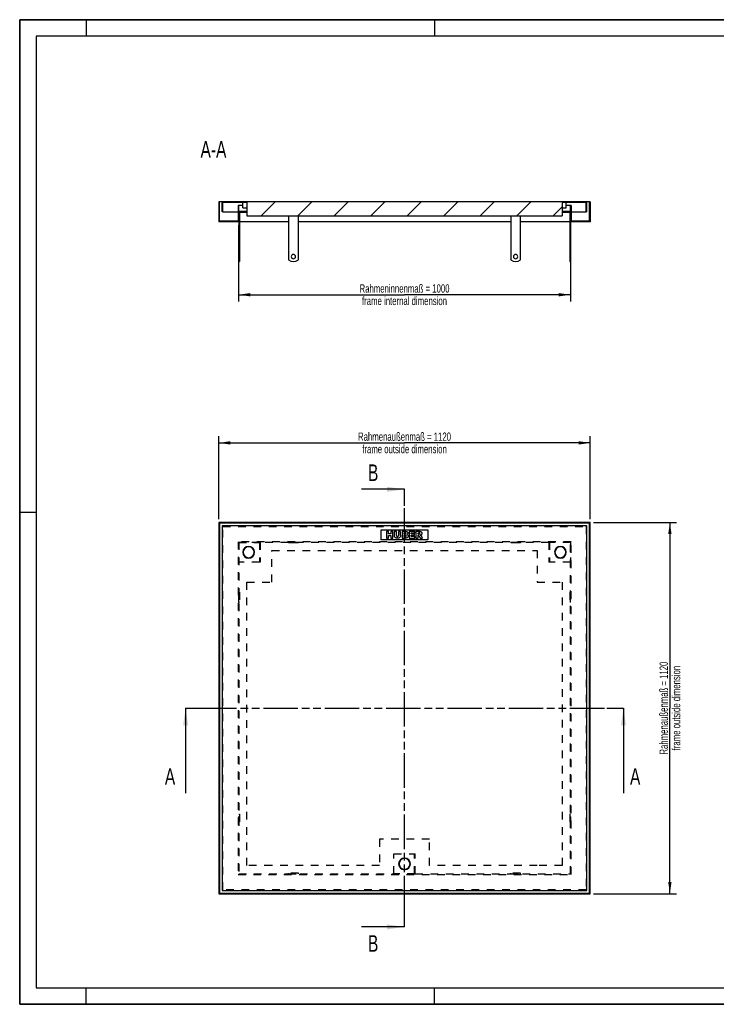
# Model space of a CAD drawing. Header units: millimetres. Extents: x 0 to 4200, y 0 to 2970.
# Tile 1 of 2: x 0 to 2100, y 0 to 2970. Entities that reach past the tile are written whole.
import ezdxf

# ---------------------------------------------------------------- set-up
doc = ezdxf.new("R2010")
doc.units = ezdxf.units.MM
doc.header["$LTSCALE"] = 231
doc.linetypes.add('HIDDEN', pattern=[0.2, 0.1, -0.1])
doc.linetypes.add('PHANTOM', pattern=[0.8, 0.45, -0.05, 0.1, -0.05, 0.1, -0.05])
doc.layers.get('0').update_dxf_attribs({"linetype": 'CONTINUOUS'})
for name, color, linetype in [('_2D-BEM', 7, 'CONTINUOUS'), ('_ACHSEN', 7, 'CONTINUOUS'), ('_KURVEN', 7, 'CONTINUOUS'), ('_ZEICHNUNGSELEM', 7, 'CONTINUOUS'), ('DEFAULT_2', 8, 'HIDDEN'), ('HATCHING_BL0', 7, 'CONTINUOUS'), ('HATCHING_BL1', 7, 'CONTINUOUS')]:
    doc.layers.add(name, color=color, linetype=linetype)
doc.styles.get("Standard").update_dxf_attribs({"font": 'txt', "width": 0.7})
doc.dimstyles.new('DIMSTYLE_1', dxfattribs={"dimtxt": 25, "dimasz": 35, "dimexe": 2, "dimexo": 1, "dimtad": 1, "dimdec": 1, "dimtxsty": 'Standard', "dimblk": '_FILLED', "dimblk1": '_FILLED', "dimblk2": '_FILLED', "dimcen": 0.09, "dimazin": 2, "dimtp": 0.8, "dimtm": 0.8, "dimtfac": 1, "dimtdec": 1, "dimtofl": 0, "dimtmove": 0, "dimatfit": 3, "dimldrblk": '_FILLED', "dimfxl": 1, "dimtolj": 1, "dimarcsym": 0})
doc.dimstyles.new('DIMSTYLE_2', dxfattribs={"dimtxt": 25, "dimasz": 35, "dimexe": 2, "dimexo": 1, "dimtad": 1, "dimdec": 1, "dimtxsty": 'Standard', "dimblk": '_FILLED', "dimblk1": '_FILLED', "dimblk2": '_FILLED', "dimcen": 0.09, "dimazin": 2, "dimtp": 1.2, "dimtm": 1.2, "dimtfac": 1, "dimtdec": 1, "dimtofl": 0, "dimtmove": 0, "dimatfit": 3, "dimldrblk": '_FILLED', "dimfxl": 1, "dimtolj": 1, "dimarcsym": 0})
doc.dimstyles.get("Standard").update_dxf_attribs({"dimtxt": 25, "dimasz": 35, "dimexe": 2, "dimexo": 1, "dimtad": 1, "dimtxsty": 'Standard', "dimblk": '_FILLED', "dimblk1": '_FILLED', "dimblk2": '_FILLED', "dimcen": 0.09, "dimazin": 2, "dimtol": 1, "dimtp": 0.01, "dimtm": 0.01, "dimtfac": 1, "dimtofl": 0, "dimtmove": 0, "dimatfit": 3, "dimldrblk": '_FILLED', "dimfxl": 1, "dimtolj": 1, "dimarcsym": 0})

# ---------------------------------------------------------------- blocks, each defined once
blk = doc.blocks.new('_FILLED')
at = {"color": 0, "linetype": 'ByBlock'}
blk.add_solid([(0, 0), (-1, 0.143), (-1, -0.143)], dxfattribs=at)
blk = doc.blocks.new('*D2')
at = {"layer": '_2D-BEM', "color": 2, "linetype": 'Continuous', "transparency": 16777216}
for p, q in [((660.1, 2350.4), (660.1, 2120.4)), ((1660.1, 2350.4), (1660.1, 2120.4)), ((660.1, 2140.4), (1160.1, 2140.4)), ((1660.1, 2140.4), (1160.1, 2140.4))]:
    blk.add_line(p, q, dxfattribs=at)
at = {"layer": '_2D-BEM', "color": 2, "linetype": 'Continuous', "transparency": 16777216, "xscale": 35, "yscale": 35, "zscale": 35, "rotation": 180}
blk.add_blockref('_FILLED', (660.1, 2140.4), dxfattribs=at)
at = {"layer": '_2D-BEM', "color": 2, "linetype": 'Continuous', "transparency": 16777216, "xscale": 35, "yscale": 35, "zscale": 35}
blk.add_blockref('_FILLED', (1660.1, 2140.4), dxfattribs=at)
at = {"layer": '_2D-BEM', "color": 2, "linetype": 'Continuous', "transparency": 16777216, "insert": (1160.1, 2171.7), "char_height": 25, "width": 618.75, "attachment_point": 2, "line_spacing_factor": 0.9}
blk.add_mtext('Rahmeninnenmaß = 1000\\Pframe internal dimension', dxfattribs=at)
blk = doc.blocks.new('*D3')
at = {"layer": '_2D-BEM', "color": 2, "linetype": 'Continuous', "transparency": 16777216}
for p, q in [((600.1, 1463.5), (600.1, 1713.5)), ((600.1, 1693.5), (1160.1, 1693.5)), ((1720.1, 1693.5), (1160.1, 1693.5)), ((1720.1, 1463.5), (1720.1, 1713.5))]:
    blk.add_line(p, q, dxfattribs=at)
at = {"layer": '_2D-BEM', "color": 2, "linetype": 'Continuous', "transparency": 16777216, "xscale": 35, "yscale": 35, "zscale": 35, "rotation": 180}
blk.add_blockref('_FILLED', (600.1, 1693.5), dxfattribs=at)
at = {"layer": '_2D-BEM', "color": 2, "linetype": 'Continuous', "transparency": 16777216, "xscale": 35, "yscale": 35, "zscale": 35}
blk.add_blockref('_FILLED', (1720.1, 1693.5), dxfattribs=at)
at = {"layer": '_2D-BEM', "color": 2, "linetype": 'Continuous', "transparency": 16777216, "insert": (1160.1, 1724.8), "char_height": 25, "width": 602.679, "attachment_point": 2, "line_spacing_factor": 0.9}
blk.add_mtext('Rahmenaußenmaß = 1120\\Pframe outside dimension', dxfattribs=at)
blk = doc.blocks.new('*D4')
at = {"layer": '_2D-BEM', "color": 2, "linetype": 'Continuous', "transparency": 16777216}
for p, q in [((1730.1, 1453.5), (1980.1, 1453.5)), ((1960.1, 1453.5), (1960.1, 893.5)), ((1960.1, 333.5), (1960.1, 893.5)), ((1730.1, 333.5), (1980.1, 333.5))]:
    blk.add_line(p, q, dxfattribs=at)
at = {"layer": '_2D-BEM', "color": 2, "linetype": 'Continuous', "transparency": 16777216, "xscale": 35, "yscale": 35, "zscale": 35}
for p, rotation in [((1960.1, 1453.5), 90), ((1960.1, 333.5), 270)]:
    blk.add_blockref('_FILLED', p, dxfattribs=dict(at, rotation=rotation))
at = {"layer": '_2D-BEM', "color": 2, "linetype": 'Continuous', "transparency": 16777216, "insert": (1928.9, 893.5), "char_height": 25, "width": 602.679, "attachment_point": 2, "rotation": 90, "line_spacing_factor": 0.9}
blk.add_mtext('Rahmenaußenmaß = 1120\\Pframe outside dimension', dxfattribs=at)
blk = doc.blocks.new('XSEC_FILLED')
at = {"color": 0, "linetype": 'ByBlock'}
blk.add_solid([(0, 0), (-1, 0.143), (-1, -0.143)], dxfattribs=at)
blk = doc.blocks.new('HATCHING_BL0', base_point=(1160.1, 765.2))
at = {"layer": 'HATCHING_BL0', "color": 7, "linetype": 'PHANTOM'}
for p, q in [((500.1, 893.5), (550.1, 893.5)), ((550.1, 893.5), (1770.1, 893.5)), ((1770.1, 893.5), (1820.1, 893.5))]:
    blk.add_line(p, q, dxfattribs=at)
at = {"layer": 'HATCHING_BL0', "color": 7, "linetype": 'Continuous', "char_height": 50, "width": 64.286, "attachment_point": 1, "line_spacing_factor": 0.9}
for insert in [(437.6, 712), (1839.8, 712)]:
    blk.add_mtext('A', dxfattribs=dict(at, insert=insert))
at = {"layer": 'HATCHING_BL0', "color": 7, "linetype": 'Continuous'}
for points in [[(500.1, 893.5), (500.1, 637)], [(1820.1, 893.5), (1820.1, 637)]]:
    blk.add_leader(points, dimstyle='Standard', override={"dimasz": 52.5, "dimtad": 0, "dimldrblk": 'XSEC_FILLED'}, dxfattribs=at)
blk = doc.blocks.new('HATCHING_BL1', base_point=(1095.3, 893.5))
at = {"layer": 'HATCHING_BL1', "color": 7, "linetype": 'PHANTOM'}
for p, q in [((1160.1, 1503.5), (1160.1, 1553.5)), ((1160.1, 283.5), (1160.1, 1503.5)), ((1160.1, 233.5), (1160.1, 283.5))]:
    blk.add_line(p, q, dxfattribs=at)
at = {"layer": 'HATCHING_BL1', "color": 7, "linetype": 'Continuous', "char_height": 50, "width": 58.929, "attachment_point": 1, "line_spacing_factor": 0.9}
for insert in [(1050, 1628.5), (1050, 208.5)]:
    blk.add_mtext('B', dxfattribs=dict(at, insert=insert))
at = {"layer": 'HATCHING_BL1', "color": 7, "linetype": 'Continuous'}
for points in [[(1160.1, 1553.5), (1030.4, 1553.5)], [(1160.1, 233.5), (1030.4, 233.5)]]:
    blk.add_leader(points, dimstyle='Standard', override={"dimasz": 52.5, "dimtad": 0, "dimldrblk": 'XSEC_FILLED'}, dxfattribs=at)

msp = doc.modelspace()

# ---------------------------------------------------------------- hatches: boundary and pattern name
at = {"linetype": 'Continuous'}
h = msp.add_hatch(dxfattribs=at)
h.set_pattern_fill('A', color=2, scale=77.781746, angle=45, style=0, pattern_type=0)
h.set_pattern_definition([(45, (0, 0), (-55, 55), [])])
edge = h.paths.add_edge_path()
edge.add_line((1720.12, 2360.43), (1660.12, 2360.43))
edge.add_line((1660.12, 2360.43), (1660.12, 2409.43))
edge.add_line((1662.12, 2409.43), (1660.12, 2409.43))
edge.add_line((1662.12, 2409.43), (1662.12, 2362.43))
edge.add_line((1718.12, 2362.43), (1662.12, 2362.43))
edge.add_line((1718.12, 2362.43), (1718.12, 2420.43))
edge.add_line((1720.12, 2420.43), (1718.12, 2420.43))
edge.add_line((1720.12, 2420.43), (1720.12, 2360.43))
edge = h.paths.add_edge_path()
edge.add_line((660.12, 2360.43), (600.12, 2360.43))
edge.add_line((600.12, 2420.43), (600.12, 2360.43))
edge.add_line((602.12, 2420.43), (600.12, 2420.43))
edge.add_line((602.12, 2362.43), (602.12, 2420.43))
edge.add_line((658.12, 2362.43), (602.12, 2362.43))
edge.add_line((658.12, 2409.43), (658.12, 2362.43))
edge.add_line((660.12, 2409.43), (658.12, 2409.43))
edge.add_line((660.12, 2360.43), (660.12, 2409.43))
edge = h.paths.add_edge_path()
edge.add_line((1710.12, 2420.43), (610.12, 2420.43))
edge.add_line((1710.12, 2390.43), (1710.12, 2420.43))
edge.add_line((1710.12, 2390.43), (1708.12, 2390.43))
edge.add_line((1708.12, 2390.43), (1708.12, 2418.43))
edge.add_line((1708.12, 2418.43), (1635.12, 2418.43))
edge.add_line((1635.12, 2418.43), (1635.12, 2378.43))
edge.add_line((685.12, 2378.43), (1635.12, 2378.43))
edge.add_line((685.12, 2418.43), (685.12, 2378.43))
edge.add_line((685.12, 2418.43), (612.12, 2418.43))
edge.add_line((612.12, 2390.43), (612.12, 2418.43))
edge.add_line((612.12, 2390.43), (610.12, 2390.43))
edge.add_line((610.12, 2390.43), (610.12, 2420.43))

# ---------------------------------------------------------------- linework, layer by layer
at = {"color": 7, "linetype": 'Continuous'}
for p, q in [((0, 2970), (4200, 2970)), ((0, 0), (0, 2970)), ((602.12, 2420.43), (600.12, 2420.43)), ((600.12, 2420.43), (600.12, 2360.43)), ((610.12, 2420.43), (602.12, 2420.43)), ((602.12, 2362.43), (602.12, 2420.43)), ((1710.12, 2420.43), (610.12, 2420.43)), ((610.12, 2390.43), (610.12, 2420.43)), ((685.12, 2418.43), (612.12, 2418.43)), ((612.12, 2390.43), (612.12, 2418.43)), ((660.12, 2409.43), (658.12, 2409.43)), ((658.12, 2409.43), (658.12, 2362.43)), ((672.62, 2409.43), (660.12, 2409.43)), ((660.12, 2360.43), (660.12, 2409.43)), ((672.62, 2402.93), (672.62, 2418.43)), ((685.12, 2418.43), (685.12, 2378.43)), ((1708.12, 2418.43), (1635.12, 2418.43)), ((1635.12, 2418.43), (1635.12, 2378.43)), ((1647.62, 2402.93), (1647.62, 2418.43)), ((1660.12, 2409.43), (1647.62, 2409.43)), ((1662.12, 2409.43), (1660.12, 2409.43)), ((1660.12, 2360.43), (1660.12, 2409.43)), ((1662.12, 2409.43), (1662.12, 2362.43)), ((1708.12, 2390.43), (1708.12, 2418.43)), ((1710.12, 2390.43), (1710.12, 2420.43)), ((1718.12, 2420.43), (1710.12, 2420.43)), ((1720.12, 2420.43), (1718.12, 2420.43)), ((1718.12, 2362.43), (1718.12, 2420.43)), ((1720.12, 2420.43), (1720.12, 2360.43)), ((612.12, 2390.43), (610.12, 2390.43)), ((612.12, 2390.43), (658.12, 2390.43)), ((685.12, 2391.43), (660.12, 2391.43)), ((662.12, 2389.43), (685.12, 2389.43)), ((672.62, 2402.93), (685.12, 2402.93)), ((685.12, 2378.43), (1635.12, 2378.43)), ((1635.12, 2402.93), (1647.62, 2402.93)), ((1660.12, 2391.43), (1635.12, 2391.43)), ((1635.12, 2389.43), (1658.12, 2389.43)), ((1662.12, 2390.43), (1708.12, 2390.43)), ((1710.12, 2390.43), (1708.12, 2390.43)), ((660.12, 2360.43), (600.12, 2360.43)), ((658.12, 2362.43), (602.12, 2362.43)), ((1720.12, 2360.43), (1660.12, 2360.43)), ((1718.12, 2362.43), (1662.12, 2362.43)), ((660.12, 2240.43), (662.12, 2240.43)), ((1658.12, 2240.43), (1660.12, 2240.43)), ((1720.12, 1453.5), (600.12, 1453.5)), ((600.12, 1453.5), (600.12, 333.5)), ((1718.12, 1451.5), (602.12, 1451.5)), ((602.12, 1451.5), (602.12, 335.5)), ((610.12, 1443.5), (610.12, 343.5)), ((1710.12, 1443.5), (610.12, 1443.5)), ((1710.12, 343.5), (1710.12, 1443.5)), ((1718.12, 335.5), (1718.12, 1451.5)), ((1720.12, 333.5), (1720.12, 1453.5)), ((600.12, 333.5), (1720.12, 333.5)), ((602.12, 335.5), (1718.12, 335.5)), ((610.12, 343.5), (1710.12, 343.5)), ((0, 0), (4200, 0))]:
    msp.add_line(p, q, dxfattribs=at)
at = {"color": 3, "linetype": 'Continuous'}
for p, q in [((0, 2970), (0, 0)), ((4200, 2970), (0, 2970)), ((200, 2970), (200, 2920)), ((1250, 2970), (1250, 2920)), ((0, 1485), (50, 1485)), ((200, 0), (200, 50)), ((1250, 0), (1250, 50)), ((4200, 0), (0, 0))]:
    msp.add_line(p, q, dxfattribs=at)
at = {"color": 5, "linetype": 'Continuous'}
for p, q in [((50, 2920), (50, 50)), ((4150, 2920), (50, 2920)), ((50, 50), (4150, 50))]:
    msp.add_line(p, q, dxfattribs=at)
at = {"color": 7, "linetype": 'Continuous'}
for centre, radius, start, end in [((690.12, 1363.5), 17.5, 90, 270), ((690.12, 1363.5), 16.5, 90, 270), ((690.12, 1363.5), 17.5, 270, 90), ((690.12, 1363.5), 16.5, 270, 90), ((1630.12, 1363.5), 17.5, 90, 270), ((1630.12, 1363.5), 16.5, 90, 270), ((1630.12, 1363.5), 17.5, 270, 90), ((1630.12, 1363.5), 16.5, 270, 90)]:
    msp.add_arc(centre, radius, start, end, dxfattribs=at)
at = {"layer": '_ACHSEN', "color": 7, "linetype": 'Continuous'}
for p, q in [((660.12, 2390.43), (662.12, 2390.43)), ((662.12, 2390.43), (662.12, 2245.43)), ((810.12, 2378.43), (810.12, 2245.43)), ((840.12, 2245.43), (840.12, 2378.43)), ((1480.12, 2378.43), (1480.12, 2245.43)), ((1510.12, 2245.43), (1510.12, 2378.43)), ((1658.12, 2390.43), (1658.12, 2245.43)), ((1660.12, 2390.43), (1658.12, 2390.43)), ((660.12, 2360.43), (660.12, 2245.43)), ((810.12, 2360.43), (662.12, 2360.43)), ((1480.12, 2360.43), (840.12, 2360.43)), ((1658.12, 2360.43), (1510.12, 2360.43)), ((1660.12, 2360.43), (1660.12, 2245.43)), ((660.12, 2245.43), (660.12, 2240.43)), ((660.12, 2245.43), (662.12, 2245.43)), ((662.12, 2245.43), (662.12, 2240.43)), ((1658.12, 2245.43), (1658.12, 2240.43)), ((1660.12, 2245.43), (1658.12, 2245.43)), ((1660.12, 2245.43), (1660.12, 2240.43))]:
    msp.add_line(p, q, dxfattribs=at)
at = {"layer": '_ACHSEN', "color": 8, "linetype": 'HIDDEN'}
for p, q in [((810.12, 1393.5), (840.12, 1393.5)), ((810.12, 1393.5), (810.12, 1391.5)), ((840.12, 1391.5), (810.12, 1391.5)), ((818.62, 1393.5), (818.62, 1391.5)), ((831.62, 1393.5), (818.62, 1393.5)), ((831.62, 1391.5), (818.62, 1391.5)), ((831.62, 1393.5), (831.62, 1391.5)), ((840.12, 1393.5), (840.12, 1391.5)), ((1480.12, 1393.5), (1510.12, 1393.5)), ((1480.12, 1393.5), (1480.12, 1391.5)), ((1510.12, 1391.5), (1480.12, 1391.5)), ((1488.62, 1393.5), (1488.62, 1391.5)), ((1501.62, 1393.5), (1488.62, 1393.5)), ((1501.62, 1391.5), (1488.62, 1391.5)), ((1501.62, 1393.5), (1501.62, 1391.5)), ((1510.12, 1393.5), (1510.12, 1391.5)), ((660.12, 1213.5), (660.12, 1243.5)), ((660.12, 1243.5), (662.12, 1243.5)), ((660.12, 1235), (662.12, 1235)), ((660.12, 1235), (660.12, 1222)), ((660.12, 1222), (662.12, 1222)), ((662.12, 1243.5), (662.12, 1213.5)), ((662.12, 1235), (662.12, 1222)), ((1660.12, 1243.5), (1658.12, 1243.5)), ((1658.12, 1243.5), (1658.12, 1213.5)), ((1660.12, 1235), (1658.12, 1235)), ((1658.12, 1235), (1658.12, 1222)), ((1660.12, 1222), (1658.12, 1222)), ((1660.12, 1213.5), (1660.12, 1243.5)), ((1660.12, 1235), (1660.12, 1222)), ((660.12, 1213.5), (662.12, 1213.5)), ((1660.12, 1213.5), (1658.12, 1213.5)), ((660.12, 543.5), (660.12, 573.5)), ((660.12, 573.5), (662.12, 573.5)), ((660.12, 565), (662.12, 565)), ((660.12, 565), (660.12, 552)), ((662.12, 573.5), (662.12, 543.5)), ((662.12, 565), (662.12, 552)), ((1660.12, 573.5), (1658.12, 573.5)), ((1658.12, 573.5), (1658.12, 543.5)), ((1660.12, 565), (1658.12, 565)), ((1658.12, 565), (1658.12, 552)), ((1660.12, 543.5), (1660.12, 573.5)), ((1660.12, 565), (1660.12, 552)), ((660.12, 552), (662.12, 552)), ((660.12, 543.5), (662.12, 543.5)), ((1660.12, 552), (1658.12, 552)), ((1660.12, 543.5), (1658.12, 543.5)), ((810.12, 393.5), (810.12, 395.5)), ((840.12, 395.5), (810.12, 395.5)), ((810.12, 393.5), (840.12, 393.5)), ((818.62, 393.5), (818.62, 395.5)), ((831.62, 395.5), (818.62, 395.5)), ((831.62, 393.5), (818.62, 393.5)), ((831.62, 393.5), (831.62, 395.5)), ((840.12, 393.5), (840.12, 395.5)), ((1480.12, 393.5), (1480.12, 395.5)), ((1510.12, 395.5), (1480.12, 395.5)), ((1480.12, 393.5), (1510.12, 393.5)), ((1488.62, 393.5), (1488.62, 395.5)), ((1501.62, 395.5), (1488.62, 395.5)), ((1501.62, 393.5), (1488.62, 393.5)), ((1501.62, 393.5), (1501.62, 395.5)), ((1510.12, 393.5), (1510.12, 395.5))]:
    msp.add_line(p, q, dxfattribs=at)
at = {"layer": '_ACHSEN', "color": 7, "linetype": 'Continuous'}
for centre, radius, start, end in [((825.12, 2255.43), 6.5, 0, 180), ((1495.12, 2255.43), 6.5, 0, 180), ((825.12, 2265.43), 25, 233.1301, 306.8699), ((825.12, 2255.43), 6.5, 180, 360), ((1495.12, 2265.43), 25, 233.1301, 306.8699), ((1495.12, 2255.43), 6.5, 180, 360), ((690.12, 1363.5), 17.75, 90, 270), ((690.12, 1363.5), 17.75, 270, 90), ((1630.12, 1363.5), 17.75, 90, 270), ((1630.12, 1363.5), 17.75, 270, 90), ((1160.12, 423.5), 17.75, 0, 180), ((1160.12, 423.5), 17.75, 180, 360), ((1160.12, 423.5), 17.5, 90, 270), ((1160.12, 423.5), 16.5, 90, 270), ((1160.12, 423.5), 17.5, 270, 90), ((1160.12, 423.5), 16.5, 270, 90)]:
    msp.add_arc(centre, radius, start, end, dxfattribs=at)
at = {"layer": '_KURVEN', "color": 4, "linetype": 'Continuous'}
for p, q in [((1090.12, 1431.5), (1230.12, 1431.5)), ((1090.12, 1401.5), (1090.12, 1431.5)), ((1112.21, 1426.5), (1106.03, 1426.5)), ((1106.03, 1426.5), (1106.03, 1406.5)), ((1112.21, 1419.5), (1112.21, 1426.5)), ((1125.17, 1426.5), (1118.96, 1426.5)), ((1118.96, 1426.5), (1118.96, 1419.5)), ((1125.17, 1406.5), (1125.17, 1426.5)), ((1135.45, 1426.5), (1129.29, 1426.5)), ((1129.29, 1426.5), (1129.29, 1414.58)), ((1135.45, 1414.29), (1135.45, 1426.5)), ((1142.29, 1426.5), (1142.29, 1414.29)), ((1148.46, 1426.5), (1142.29, 1426.5)), ((1148.46, 1414.58), (1148.46, 1426.5)), ((1152.56, 1426.5), (1152.56, 1406.5)), ((1164.13, 1426.5), (1152.56, 1426.5)), ((1174.27, 1426.5), (1174.27, 1406.5)), ((1190.83, 1426.5), (1174.27, 1426.5)), ((1190.83, 1422.23), (1190.83, 1426.5)), ((1204.84, 1426.5), (1194.54, 1426.5)), ((1194.54, 1426.5), (1194.54, 1406.5)), ((1230.12, 1431.5), (1230.12, 1401.5)), ((1230.12, 1401.5), (1090.12, 1401.5)), ((1106.03, 1406.5), (1112.21, 1406.5)), ((1118.96, 1419.5), (1112.21, 1419.5)), ((1112.21, 1406.5), (1112.21, 1414.59)), ((1112.21, 1414.59), (1118.96, 1414.59)), ((1118.96, 1414.59), (1118.96, 1406.5)), ((1118.96, 1406.5), (1125.17, 1406.5)), ((1152.56, 1406.5), (1163.23, 1406.5)), ((1158.8, 1418.66), (1158.8, 1422.45)), ((1158.8, 1422.45), (1161.53, 1422.45)), ((1161.48, 1418.66), (1158.8, 1418.66)), ((1158.8, 1410.8), (1158.8, 1414.85)), ((1158.8, 1414.85), (1161.93, 1414.85)), ((1161.95, 1410.8), (1158.8, 1410.8)), ((1174.27, 1406.5), (1191.13, 1406.5)), ((1180.46, 1419.05), (1180.46, 1422.23)), ((1180.46, 1422.23), (1190.83, 1422.23)), ((1190.08, 1419.05), (1180.46, 1419.05)), ((1180.46, 1411.03), (1180.46, 1414.97)), ((1180.46, 1414.97), (1190.08, 1414.97)), ((1191.13, 1411.03), (1180.46, 1411.03)), ((1190.08, 1414.97), (1190.08, 1419.05)), ((1191.13, 1406.5), (1191.13, 1411.03)), ((1194.54, 1406.5), (1200.75, 1406.5)), ((1200.75, 1422.46), (1203.46, 1422.46)), ((1200.75, 1418.4), (1200.75, 1422.46)), ((1203.35, 1418.4), (1200.75, 1418.4)), ((1200.75, 1406.5), (1200.75, 1414.62)), ((1200.75, 1414.62), (1201.29, 1414.62)), ((1203.93, 1412.61), (1207.23, 1406.5)), ((1207.23, 1406.5), (1214.21, 1406.5)), ((1214.21, 1406.5), (1211.21, 1412.29))]:
    msp.add_line(p, q, dxfattribs=at)
for points in [[(1164.13, 1426.5), (1166.05, 1426.5), (1167.53, 1426.02), (1168.56, 1425.07)], [(1204.84, 1426.5), (1206.75, 1426.5), (1208.21, 1426.34), (1209.22, 1426.01)], [(1209.22, 1426.01), (1210.23, 1425.68), (1211.03, 1425.07), (1211.66, 1424.18)], [(1129.86, 1411.19), (1129.48, 1412.48), (1129.29, 1413.6), (1129.29, 1414.58)], [(1131.17, 1408.89), (1130.53, 1409.64), (1130.09, 1410.4), (1129.86, 1411.19)], [(1133.3, 1407.17), (1132.52, 1407.58), (1131.81, 1408.15), (1131.17, 1408.89)], [(1136.18, 1406.36), (1135.03, 1406.5), (1134.06, 1406.76), (1133.3, 1407.17)], [(1135.45, 1414.29), (1135.45, 1413.2), (1135.75, 1412.35), (1136.35, 1411.74)], [(1139.37, 1406.16), (1138.39, 1406.16), (1137.32, 1406.23), (1136.18, 1406.36)], [(1136.35, 1411.74), (1136.96, 1411.13), (1137.8, 1410.83), (1138.88, 1410.83)], [(1138.88, 1410.83), (1139.94, 1410.83), (1140.77, 1411.13), (1141.38, 1411.73)], [(1143.69, 1406.83), (1142.49, 1406.39), (1141.05, 1406.16), (1139.37, 1406.16)], [(1141.38, 1411.73), (1141.98, 1412.33), (1142.29, 1413.19), (1142.29, 1414.29)], [(1146.16, 1408.48), (1145.37, 1407.69), (1144.55, 1407.14), (1143.69, 1406.83)], [(1147.9, 1411.24), (1147.53, 1410.18), (1146.96, 1409.27), (1146.16, 1408.48)], [(1148.46, 1414.58), (1148.46, 1413.39), (1148.26, 1412.29), (1147.9, 1411.24)], [(1161.48, 1418.66), (1162.44, 1418.66), (1163.11, 1418.82), (1163.49, 1419.15)], [(1163.49, 1421.96), (1163.11, 1422.29), (1162.45, 1422.45), (1161.53, 1422.45)], [(1164.2, 1414.3), (1163.76, 1414.66), (1163.01, 1414.85), (1161.93, 1414.85)], [(1161.95, 1410.8), (1163.01, 1410.8), (1163.76, 1410.98), (1164.2, 1411.36)], [(1166, 1406.77), (1164.61, 1406.58), (1163.68, 1406.5), (1163.23, 1406.5)], [(1164.06, 1420.59), (1164.06, 1421.17), (1163.87, 1421.63), (1163.49, 1421.96)], [(1163.49, 1419.15), (1163.87, 1419.48), (1164.06, 1419.97), (1164.06, 1420.59)], [(1164.85, 1412.89), (1164.85, 1413.47), (1164.64, 1413.95), (1164.2, 1414.3)], [(1164.2, 1411.36), (1164.64, 1411.74), (1164.85, 1412.24), (1164.85, 1412.89)], [(1168.35, 1407.43), (1167.83, 1407.13), (1167.04, 1406.91), (1166, 1406.77)], [(1169.02, 1418.48), (1168.52, 1417.91), (1167.8, 1417.47), (1166.86, 1417.14)], [(1166.86, 1417.14), (1168.29, 1416.79), (1169.34, 1416.2), (1170.02, 1415.36)], [(1170.32, 1409.39), (1169.83, 1408.56), (1169.18, 1407.91), (1168.35, 1407.43)], [(1168.56, 1425.07), (1169.6, 1424.11), (1170.12, 1422.93), (1170.12, 1421.52)], [(1170.12, 1421.52), (1170.12, 1420.33), (1169.75, 1419.33), (1169.02, 1418.48)], [(1170.02, 1415.36), (1170.71, 1414.51), (1171.05, 1413.46), (1171.05, 1412.19)], [(1171.05, 1412.19), (1171.05, 1411.15), (1170.8, 1410.21), (1170.32, 1409.39)], [(1202.8, 1414.14), (1202.36, 1414.46), (1201.85, 1414.62), (1201.29, 1414.62)], [(1203.93, 1412.61), (1203.5, 1413.4), (1203.14, 1413.91), (1202.8, 1414.14)], [(1203.35, 1418.4), (1203.63, 1418.4), (1204.17, 1418.48), (1204.99, 1418.66)], [(1205.76, 1421.94), (1205.36, 1422.29), (1204.58, 1422.46), (1203.46, 1422.46)], [(1204.99, 1418.66), (1205.4, 1418.75), (1205.73, 1418.96), (1205.99, 1419.3)], [(1206.38, 1420.46), (1206.38, 1421.1), (1206.18, 1421.59), (1205.76, 1421.94)], [(1205.99, 1419.3), (1206.25, 1419.63), (1206.38, 1420.02), (1206.38, 1420.46)], [(1209.92, 1416.11), (1209.4, 1415.79), (1208.67, 1415.53), (1207.75, 1415.33)], [(1207.75, 1415.33), (1208.48, 1415.07), (1209.03, 1414.82), (1209.36, 1414.58)], [(1209.36, 1414.58), (1209.59, 1414.41), (1209.92, 1414.07), (1210.35, 1413.53)], [(1211.87, 1418.07), (1211.4, 1417.27), (1210.75, 1416.61), (1209.92, 1416.11)], [(1210.35, 1413.53), (1210.77, 1413), (1211.06, 1412.59), (1211.21, 1412.29)], [(1211.66, 1424.18), (1212.28, 1423.3), (1212.59, 1422.22), (1212.59, 1420.95)], [(1212.59, 1420.95), (1212.59, 1419.83), (1212.34, 1418.88), (1211.87, 1418.07)]]:
    msp.add_open_spline(points, degree=3, dxfattribs=at)
at = {"layer": 'DEFAULT_2', "color": 8, "linetype": 'HIDDEN'}
for p, q in [((612.12, 345.5), (612.12, 1441.5)), ((612.12, 1441.5), (1708.12, 1441.5)), ((1708.12, 1441.5), (1708.12, 345.5)), ((1662.12, 1395.5), (658.12, 1395.5)), ((658.12, 1395.5), (658.12, 391.5)), ((660.12, 1393.5), (725.12, 1393.5)), ((660.12, 1393.5), (660.12, 1333.5)), ((723.12, 1393.5), (660.12, 1393.5)), ((660.12, 1393.5), (660.12, 393.5)), ((723.12, 1393.5), (723.12, 1333.5)), ((725.12, 1393.5), (723.12, 1393.5)), ((1595.12, 1393.5), (725.12, 1393.5)), ((725.12, 1393.5), (725.12, 1333.5)), ((760.12, 1273.5), (760.12, 1368.5)), ((760.12, 1368.5), (1560.12, 1368.5)), ((1560.12, 1368.5), (1560.12, 1273.5)), ((1660.12, 1393.5), (1595.12, 1393.5)), ((1595.12, 1393.5), (1595.12, 1333.5)), ((1597.12, 1393.5), (1595.12, 1393.5)), ((1660.12, 1393.5), (1597.12, 1393.5)), ((1597.12, 1393.5), (1597.12, 1333.5)), ((1660.12, 1393.5), (1660.12, 1333.5)), ((1660.12, 393.5), (1660.12, 1393.5)), ((1662.12, 391.5), (1662.12, 1395.5)), ((723.12, 1333.5), (660.12, 1333.5)), ((725.12, 1333.5), (723.12, 1333.5)), ((1597.12, 1333.5), (1595.12, 1333.5)), ((1660.12, 1333.5), (1597.12, 1333.5)), ((685.12, 418.4), (685.12, 1273.5)), ((685.12, 1273.5), (760.12, 1273.5)), ((1560.12, 1273.5), (1635.12, 1273.5)), ((1635.12, 1273.5), (1635.12, 418.4)), ((1235.12, 498.5), (1085.12, 498.5)), ((1085.12, 498.5), (1085.12, 418.5)), ((1235.12, 418.5), (1235.12, 498.5)), ((1127.62, 393.5), (1127.62, 453.5)), ((1127.62, 453.5), (1190.62, 453.5)), ((1190.62, 393.5), (1190.62, 453.5)), ((1190.62, 453.5), (1192.62, 453.5)), ((1192.62, 393.5), (1192.62, 453.5)), ((760.12, 418.4), (685.12, 418.4)), ((760.12, 418.5), (760.12, 418.4)), ((1085.12, 418.5), (760.12, 418.5)), ((1560.12, 418.5), (1235.12, 418.5)), ((1560.12, 418.4), (1560.12, 418.5)), ((1635.12, 418.4), (1560.12, 418.4)), ((658.12, 391.5), (1662.12, 391.5)), ((660.12, 393.5), (1190.62, 393.5)), ((1192.62, 393.5), (1127.62, 393.5)), ((1190.62, 393.5), (1192.62, 393.5)), ((1192.62, 393.5), (1660.12, 393.5)), ((1708.12, 345.5), (612.12, 345.5))]:
    msp.add_line(p, q, dxfattribs=at)

# ---------------------------------------------------------------- block references
at = {"layer": 'HATCHING_BL0'}
msp.add_blockref('HATCHING_BL0', (1160.12, 765.24), dxfattribs=at)
at = {"layer": 'HATCHING_BL1'}
msp.add_blockref('HATCHING_BL1', (1095.25, 893.5), dxfattribs=at)

# ---------------------------------------------------------------- texts
at = {"layer": '_ZEICHNUNGSELEM', "color": 2, "linetype": 'Continuous', "insert": (623.16, 2603.74), "char_height": 50, "width": 182.1429, "attachment_point": 3, "line_spacing_factor": 0.9}
msp.add_mtext('A-A', dxfattribs=at)

# ---------------------------------------------------------------- dimensions: what is measured, and where the dimension line sits
at = {"layer": '_2D-BEM', "color": 2, "linetype": 'Continuous'}
dim = msp.add_linear_dim(base=(1660.12, 2140.43), p1=(660.12, 2351.43), p2=(1660.12, 2351.43), text='Rahmeninnenmaß = <>\\Pframe internal dimension', dimstyle='DIMSTYLE_1', dxfattribs=at)
dim.commit()
dim.dimension.update_dxf_attribs({"geometry": '*D2', "text_midpoint": (1160.12, 2140.43), "dimtype": 160})
for base, p1, p2, angle, picture, middle in [((600.12, 1693.5), (1720.12, 1462.5), (600.12, 1462.5), 180, '*D3', (1160.12, 1693.5)), ((1960.12, 1453.5), (1729.12, 333.5), (1729.12, 1453.5), 90, '*D4', (1960.12, 893.5))]:
    dim = msp.add_linear_dim(base=base, p1=p1, p2=p2, angle=angle, text='Rahmenaußenmaß = <>\\Pframe outside dimension', dimstyle='DIMSTYLE_2', dxfattribs=at)
    dim.commit()
    dim.dimension.update_dxf_attribs({"geometry": picture, "text_midpoint": middle, "dimtype": 160})

doc.saveas('drawing.dxf')
